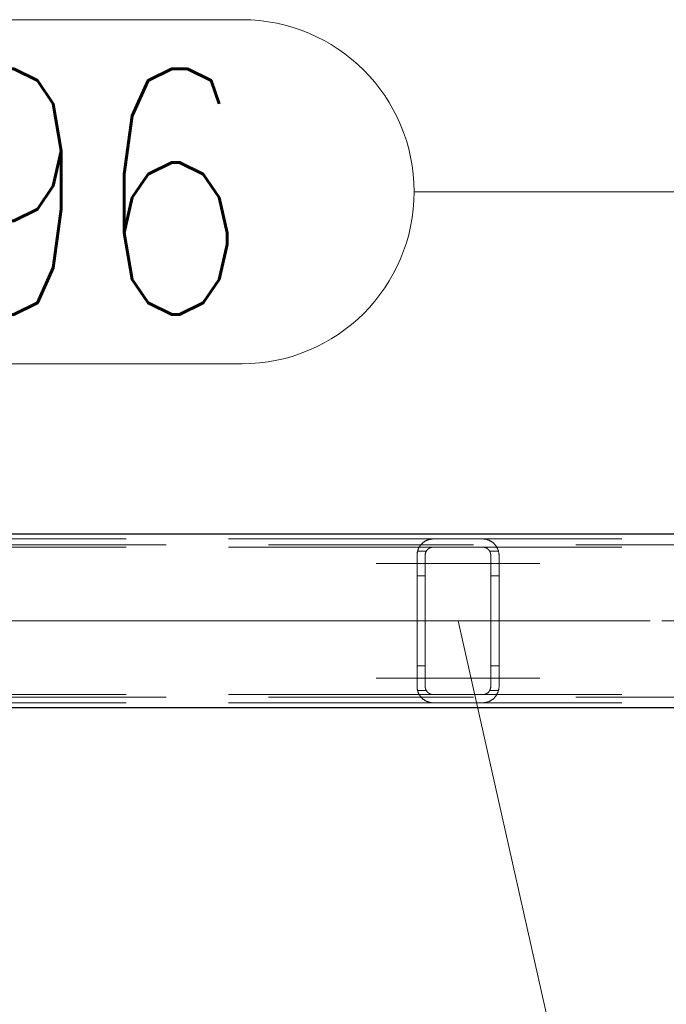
# Model space of a CAD drawing. Header units: millimetres. Extents: x -845 to -83, y 8759 to 9255.
# Tile 168 of 197: x -282.52 to -274.63, y 9000.13 to 9012.15. Entities that reach past the tile are written whole.
import ezdxf

# ---------------------------------------------------------------- set-up
doc = ezdxf.new("R2010")
doc.units = ezdxf.units.MM
doc.header["$LTSCALE"] = 10
doc.linetypes.add('HIDDEN', pattern=[0.375, 0.25, -0.125])
doc.linetypes.add('MITTE', pattern=[2, 1.25, -0.25, 0.25, -0.25])
for name, color, linetype, lineweight in [('PS_Hidden', 2, 'HIDDEN', 9), ('PS_Mid', 5, 'MITTE', 15), ('PS_Pos', 1, 'Continuous', 15), ('PS_Shape', 161, 'Continuous', 30), ('PS_SOLID', 7, 'Continuous', 30)]:
    doc.layers.add(name, color=color, linetype=linetype, lineweight=lineweight)
doc.styles.add('simplex', font='simplex.shx', dxfattribs={"width": 0.75})

# ---------------------------------------------------------------- blocks, each defined once
blk = doc.blocks.new('*X443')
at = {"layer": 'PS_Hidden', "color": 2, "linetype": 'HIDDEN'}
for p, q in [((-277.472, 9005.808), (-286.72, 9005.808)), ((-277.611, 9005.752), (-277.607, 9005.755)), ((-277.607, 9005.755), (-277.604, 9005.758)), ((-277.604, 9005.758), (-277.6, 9005.761)), ((-277.6, 9005.761), (-277.597, 9005.764)), ((-277.597, 9005.764), (-277.593, 9005.767)), ((-277.593, 9005.767), (-277.589, 9005.77)), ((-277.589, 9005.77), (-277.585, 9005.773)), ((-277.585, 9005.773), (-277.581, 9005.776)), ((-277.581, 9005.776), (-277.576, 9005.779)), ((-277.576, 9005.779), (-277.572, 9005.781)), ((-277.572, 9005.781), (-277.567, 9005.784)), ((-277.567, 9005.784), (-277.561, 9005.787)), ((-277.561, 9005.787), (-277.556, 9005.789)), ((-277.556, 9005.789), (-277.551, 9005.792)), ((-277.551, 9005.792), (-277.545, 9005.794)), ((-277.545, 9005.794), (-277.539, 9005.796)), ((-277.539, 9005.796), (-277.533, 9005.798)), ((-277.533, 9005.798), (-277.527, 9005.8)), ((-277.527, 9005.8), (-277.521, 9005.802)), ((-277.521, 9005.802), (-277.514, 9005.803)), ((-277.514, 9005.803), (-277.507, 9005.805)), ((-277.507, 9005.805), (-277.5, 9005.806)), ((-277.5, 9005.806), (-277.493, 9005.807)), ((-277.493, 9005.807), (-277.486, 9005.807)), ((-277.486, 9005.807), (-277.479, 9005.808)), ((-277.479, 9005.808), (-277.472, 9005.808)), ((-277.472, 9005.808), (-276.872, 9005.808)), ((-267.675, 9005.808), (-276.872, 9005.808)), ((-276.872, 9005.808), (-276.864, 9005.808)), ((-276.864, 9005.808), (-276.857, 9005.807)), ((-276.857, 9005.807), (-276.85, 9005.807)), ((-276.85, 9005.807), (-276.843, 9005.806)), ((-276.843, 9005.806), (-276.836, 9005.805)), ((-276.836, 9005.805), (-276.83, 9005.803)), ((-276.83, 9005.803), (-276.824, 9005.802)), ((-276.824, 9005.802), (-276.818, 9005.8)), ((-276.818, 9005.8), (-276.813, 9005.799)), ((-276.813, 9005.799), (-276.807, 9005.797)), ((-276.807, 9005.797), (-276.803, 9005.795)), ((-276.803, 9005.795), (-276.798, 9005.794)), ((-276.798, 9005.794), (-276.793, 9005.792)), ((-276.793, 9005.792), (-276.789, 9005.79)), ((-276.789, 9005.79), (-276.784, 9005.787)), ((-276.784, 9005.787), (-276.78, 9005.785)), ((-276.78, 9005.785), (-276.775, 9005.783)), ((-276.775, 9005.783), (-276.771, 9005.78)), ((-276.771, 9005.78), (-276.767, 9005.778)), ((-276.767, 9005.778), (-276.763, 9005.775)), ((-276.763, 9005.775), (-276.759, 9005.773)), ((-276.759, 9005.773), (-276.755, 9005.77)), ((-276.755, 9005.77), (-276.751, 9005.767)), ((-276.751, 9005.767), (-276.748, 9005.764)), ((-276.748, 9005.764), (-276.744, 9005.762)), ((-276.744, 9005.762), (-276.741, 9005.759)), ((-276.741, 9005.759), (-276.737, 9005.756)), ((-276.737, 9005.756), (-276.734, 9005.753)), ((-239.484, 9005.738), (-286.72, 9005.738)), ((-277.472, 9005.708), (-286.72, 9005.708)), ((-277.67, 9005.638), (-277.669, 9005.643)), ((-277.67, 9005.634), (-277.67, 9005.638)), ((-277.669, 9005.643), (-277.668, 9005.647)), ((-277.668, 9005.647), (-277.667, 9005.651)), ((-277.667, 9005.651), (-277.666, 9005.656)), ((-277.666, 9005.656), (-277.665, 9005.66)), ((-277.559, 9005.658), (-277.666, 9005.658)), ((-277.665, 9005.66), (-277.664, 9005.664)), ((-277.664, 9005.664), (-277.663, 9005.669)), ((-277.663, 9005.669), (-277.661, 9005.673)), ((-277.661, 9005.673), (-277.66, 9005.677)), ((-277.66, 9005.677), (-277.658, 9005.681)), ((-277.658, 9005.681), (-277.657, 9005.685)), ((-277.657, 9005.685), (-277.655, 9005.689)), ((-277.655, 9005.689), (-277.653, 9005.694)), ((-277.653, 9005.694), (-277.651, 9005.698)), ((-277.651, 9005.698), (-277.649, 9005.702)), ((-277.649, 9005.702), (-277.647, 9005.706)), ((-277.647, 9005.706), (-277.644, 9005.709)), ((-277.644, 9005.709), (-277.642, 9005.713)), ((-277.642, 9005.713), (-277.64, 9005.717)), ((-277.64, 9005.717), (-277.637, 9005.721)), ((-277.637, 9005.721), (-277.635, 9005.725)), ((-277.635, 9005.725), (-277.632, 9005.728)), ((-277.632, 9005.728), (-277.629, 9005.732)), ((-277.629, 9005.732), (-277.626, 9005.735)), ((-277.626, 9005.735), (-277.623, 9005.739)), ((-277.623, 9005.739), (-277.62, 9005.742)), ((-277.62, 9005.742), (-277.617, 9005.746)), ((-277.617, 9005.746), (-277.614, 9005.749)), ((-277.614, 9005.749), (-277.611, 9005.752)), ((-277.568, 9005.636), (-277.569, 9005.634)), ((-277.567, 9005.638), (-277.568, 9005.636)), ((-277.566, 9005.642), (-277.567, 9005.64)), ((-277.567, 9005.64), (-277.567, 9005.638)), ((-277.565, 9005.644), (-277.566, 9005.642)), ((-277.564, 9005.647), (-277.565, 9005.644)), ((-277.563, 9005.651), (-277.564, 9005.649)), ((-277.564, 9005.649), (-277.564, 9005.647)), ((-277.562, 9005.653), (-277.563, 9005.651)), ((-277.561, 9005.655), (-277.562, 9005.653)), ((-277.56, 9005.657), (-277.561, 9005.655)), ((-277.558, 9005.659), (-277.56, 9005.657)), ((-277.557, 9005.66), (-277.558, 9005.659)), ((-277.556, 9005.662), (-277.557, 9005.66)), ((-277.555, 9005.664), (-277.556, 9005.662)), ((-277.553, 9005.666), (-277.555, 9005.664)), ((-277.552, 9005.668), (-277.553, 9005.666)), ((-277.551, 9005.67), (-277.552, 9005.668)), ((-277.549, 9005.672), (-277.551, 9005.67)), ((-277.548, 9005.674), (-277.549, 9005.672)), ((-277.546, 9005.675), (-277.548, 9005.674)), ((-277.544, 9005.677), (-277.546, 9005.675)), ((-277.543, 9005.679), (-277.544, 9005.677)), ((-277.541, 9005.681), (-277.543, 9005.679)), ((-277.539, 9005.682), (-277.541, 9005.681)), ((-277.537, 9005.684), (-277.539, 9005.682)), ((-277.535, 9005.686), (-277.537, 9005.684)), ((-277.533, 9005.687), (-277.535, 9005.686)), ((-277.531, 9005.689), (-277.533, 9005.687)), ((-277.528, 9005.691), (-277.531, 9005.689)), ((-277.526, 9005.692), (-277.528, 9005.691)), ((-277.523, 9005.694), (-277.526, 9005.692)), ((-277.521, 9005.695), (-277.523, 9005.694)), ((-277.518, 9005.697), (-277.521, 9005.695)), ((-277.515, 9005.698), (-277.518, 9005.697)), ((-277.512, 9005.699), (-277.515, 9005.698)), ((-277.509, 9005.701), (-277.512, 9005.699)), ((-277.507, 9005.702), (-277.509, 9005.701)), ((-277.504, 9005.703), (-277.507, 9005.702)), ((-277.501, 9005.704), (-277.504, 9005.703)), ((-277.498, 9005.705), (-277.501, 9005.704)), ((-277.494, 9005.705), (-277.498, 9005.705)), ((-277.491, 9005.706), (-277.494, 9005.705)), ((-277.488, 9005.707), (-277.491, 9005.706)), ((-277.485, 9005.707), (-277.488, 9005.707)), ((-277.481, 9005.708), (-277.485, 9005.707)), ((-277.478, 9005.708), (-277.481, 9005.708)), ((-277.475, 9005.708), (-277.478, 9005.708)), ((-277.472, 9005.708), (-277.475, 9005.708)), ((-276.872, 9005.708), (-277.472, 9005.708)), ((-267.675, 9005.708), (-276.872, 9005.708)), ((-276.869, 9005.708), (-276.872, 9005.708)), ((-276.872, 9005.708), (-276.872, 9005.708)), ((-276.865, 9005.708), (-276.869, 9005.708)), ((-276.862, 9005.707), (-276.865, 9005.708)), ((-276.858, 9005.707), (-276.862, 9005.707)), ((-276.855, 9005.706), (-276.858, 9005.707)), ((-276.852, 9005.706), (-276.855, 9005.706)), ((-276.849, 9005.705), (-276.852, 9005.706)), ((-276.846, 9005.704), (-276.849, 9005.705)), ((-276.843, 9005.703), (-276.846, 9005.704)), ((-276.84, 9005.703), (-276.843, 9005.703)), ((-276.837, 9005.702), (-276.84, 9005.703)), ((-276.835, 9005.701), (-276.837, 9005.702)), ((-276.832, 9005.7), (-276.835, 9005.701)), ((-276.83, 9005.699), (-276.832, 9005.7)), ((-276.828, 9005.697), (-276.83, 9005.699)), ((-276.825, 9005.696), (-276.828, 9005.697)), ((-276.823, 9005.695), (-276.825, 9005.696)), ((-276.821, 9005.694), (-276.823, 9005.695)), ((-276.818, 9005.692), (-276.821, 9005.694)), ((-276.816, 9005.691), (-276.818, 9005.692)), ((-276.814, 9005.689), (-276.816, 9005.691)), ((-276.812, 9005.688), (-276.814, 9005.689)), ((-276.81, 9005.686), (-276.812, 9005.688)), ((-276.808, 9005.685), (-276.81, 9005.686)), ((-276.806, 9005.683), (-276.808, 9005.685)), ((-276.805, 9005.682), (-276.806, 9005.683)), ((-276.803, 9005.68), (-276.805, 9005.682)), ((-276.801, 9005.679), (-276.803, 9005.68)), ((-276.8, 9005.677), (-276.801, 9005.679)), ((-276.798, 9005.675), (-276.8, 9005.677)), ((-276.797, 9005.674), (-276.798, 9005.675)), ((-276.795, 9005.672), (-276.797, 9005.674)), ((-276.794, 9005.67), (-276.795, 9005.672)), ((-276.793, 9005.669), (-276.794, 9005.67)), ((-276.791, 9005.667), (-276.793, 9005.669)), ((-276.79, 9005.665), (-276.791, 9005.667)), ((-276.789, 9005.663), (-276.79, 9005.665)), ((-276.788, 9005.661), (-276.789, 9005.663)), ((-276.786, 9005.659), (-276.788, 9005.661)), ((-276.785, 9005.657), (-276.786, 9005.659)), ((-276.786, 9005.658), (-276.679, 9005.658)), ((-276.784, 9005.655), (-276.785, 9005.657)), ((-276.783, 9005.653), (-276.784, 9005.655)), ((-276.782, 9005.651), (-276.783, 9005.653)), ((-276.781, 9005.649), (-276.782, 9005.651)), ((-276.78, 9005.647), (-276.781, 9005.649)), ((-276.779, 9005.645), (-276.78, 9005.647)), ((-276.778, 9005.642), (-276.779, 9005.645)), ((-276.778, 9005.64), (-276.778, 9005.642)), ((-276.777, 9005.638), (-276.778, 9005.64)), ((-276.776, 9005.636), (-276.777, 9005.638)), ((-276.776, 9005.634), (-276.776, 9005.636)), ((-276.734, 9005.753), (-276.731, 9005.75)), ((-276.731, 9005.75), (-276.728, 9005.747)), ((-276.728, 9005.747), (-276.725, 9005.744)), ((-276.725, 9005.744), (-276.723, 9005.741)), ((-276.723, 9005.741), (-276.72, 9005.737)), ((-276.72, 9005.737), (-276.717, 9005.734)), ((-276.717, 9005.734), (-276.714, 9005.73)), ((-276.714, 9005.73), (-276.712, 9005.727)), ((-276.712, 9005.727), (-276.709, 9005.723)), ((-276.709, 9005.723), (-276.706, 9005.72)), ((-276.706, 9005.72), (-276.704, 9005.716)), ((-276.704, 9005.716), (-276.701, 9005.712)), ((-276.701, 9005.712), (-276.699, 9005.708)), ((-276.699, 9005.708), (-276.697, 9005.704)), ((-276.697, 9005.704), (-276.695, 9005.7)), ((-276.695, 9005.7), (-276.693, 9005.695)), ((-276.693, 9005.695), (-276.69, 9005.691)), ((-276.69, 9005.691), (-276.689, 9005.687)), ((-276.689, 9005.687), (-276.687, 9005.682)), ((-276.687, 9005.682), (-276.685, 9005.678)), ((-276.685, 9005.678), (-276.683, 9005.673)), ((-276.683, 9005.673), (-276.682, 9005.668)), ((-276.682, 9005.668), (-276.68, 9005.664)), ((-276.68, 9005.664), (-276.679, 9005.659)), ((-276.679, 9005.659), (-276.678, 9005.654)), ((-276.678, 9005.654), (-276.677, 9005.649)), ((-276.677, 9005.649), (-276.676, 9005.644)), ((-276.676, 9005.644), (-276.675, 9005.639)), ((-276.675, 9005.639), (-276.674, 9005.634)), ((-277.672, 9005.621), (-277.671, 9005.625)), ((-277.672, 9005.617), (-277.672, 9005.621)), ((-277.672, 9005.612), (-277.672, 9005.617)), ((-277.672, 9005.608), (-277.672, 9005.612)), ((-277.672, 9004.008), (-277.672, 9005.608)), ((-277.671, 9005.63), (-277.67, 9005.634)), ((-277.671, 9005.625), (-277.671, 9005.63)), ((-277.571, 9005.62), (-277.572, 9005.618)), ((-277.572, 9005.618), (-277.572, 9005.616)), ((-277.572, 9005.616), (-277.572, 9005.614)), ((-277.572, 9005.614), (-277.572, 9005.612)), ((-277.572, 9005.612), (-277.572, 9005.61)), ((-277.572, 9005.61), (-277.572, 9005.608)), ((-277.572, 9005.608), (-277.572, 9004.008)), ((-277.57, 9005.626), (-277.571, 9005.624)), ((-277.571, 9005.624), (-277.571, 9005.622)), ((-277.571, 9005.622), (-277.571, 9005.62)), ((-277.569, 9005.632), (-277.57, 9005.63)), ((-277.57, 9005.63), (-277.57, 9005.628)), ((-277.57, 9005.628), (-277.57, 9005.626)), ((-277.569, 9005.634), (-277.569, 9005.632)), ((-276.775, 9005.631), (-276.776, 9005.634)), ((-276.775, 9005.629), (-276.775, 9005.631)), ((-276.774, 9005.627), (-276.775, 9005.629)), ((-276.774, 9005.624), (-276.774, 9005.627)), ((-276.773, 9005.622), (-276.774, 9005.624)), ((-276.773, 9005.62), (-276.773, 9005.622)), ((-276.773, 9005.617), (-276.773, 9005.62)), ((-276.772, 9005.615), (-276.773, 9005.617)), ((-276.772, 9005.613), (-276.772, 9005.615)), ((-276.772, 9005.61), (-276.772, 9005.613)), ((-276.772, 9005.608), (-276.772, 9005.61)), ((-276.772, 9004.008), (-276.772, 9005.608)), ((-276.674, 9005.634), (-276.673, 9005.629)), ((-276.673, 9005.629), (-276.673, 9005.624)), ((-276.673, 9005.624), (-276.672, 9005.619)), ((-276.672, 9005.619), (-276.672, 9005.613)), ((-276.672, 9005.613), (-276.672, 9005.608)), ((-276.672, 9005.608), (-276.672, 9005.608)), ((-276.672, 9005.608), (-276.672, 9004.008)), ((-277.572, 9005.358), (-277.672, 9005.358)), ((-276.772, 9005.358), (-276.672, 9005.358)), ((-277.572, 9004.258), (-277.672, 9004.258)), ((-276.772, 9004.258), (-276.672, 9004.258)), ((-277.672, 9004.004), (-277.672, 9004.008)), ((-277.672, 9003.999), (-277.672, 9004.004)), ((-277.672, 9003.995), (-277.672, 9003.999)), ((-277.671, 9003.991), (-277.672, 9003.995)), ((-277.671, 9003.986), (-277.671, 9003.991)), ((-277.67, 9003.982), (-277.671, 9003.986)), ((-277.67, 9003.978), (-277.67, 9003.982)), ((-277.669, 9003.973), (-277.67, 9003.978)), ((-277.668, 9003.969), (-277.669, 9003.973)), ((-277.667, 9003.965), (-277.668, 9003.969)), ((-277.666, 9003.96), (-277.667, 9003.965)), ((-277.665, 9003.956), (-277.666, 9003.96)), ((-277.559, 9003.958), (-277.666, 9003.958)), ((-277.664, 9003.952), (-277.665, 9003.956)), ((-277.663, 9003.947), (-277.664, 9003.952)), ((-277.572, 9004.008), (-277.572, 9004.006)), ((-277.572, 9004.006), (-277.572, 9004.004)), ((-277.572, 9004.004), (-277.572, 9004.002)), ((-277.572, 9004.002), (-277.572, 9004)), ((-277.572, 9004), (-277.572, 9003.998)), ((-277.572, 9003.998), (-277.571, 9003.996)), ((-277.571, 9003.996), (-277.571, 9003.994)), ((-277.571, 9003.994), (-277.571, 9003.992)), ((-277.571, 9003.992), (-277.57, 9003.99)), ((-277.57, 9003.99), (-277.57, 9003.988)), ((-277.57, 9003.988), (-277.57, 9003.986)), ((-277.57, 9003.986), (-277.569, 9003.984)), ((-277.569, 9003.984), (-277.569, 9003.982)), ((-277.569, 9003.982), (-277.568, 9003.98)), ((-277.568, 9003.98), (-277.567, 9003.978)), ((-277.567, 9003.978), (-277.567, 9003.975)), ((-277.567, 9003.975), (-277.566, 9003.973)), ((-277.566, 9003.973), (-277.565, 9003.971)), ((-277.565, 9003.971), (-277.564, 9003.969)), ((-277.564, 9003.969), (-277.564, 9003.967)), ((-277.564, 9003.967), (-277.563, 9003.965)), ((-277.563, 9003.965), (-277.562, 9003.963)), ((-277.562, 9003.963), (-277.561, 9003.961)), ((-277.561, 9003.961), (-277.56, 9003.959)), ((-277.56, 9003.959), (-277.558, 9003.957)), ((-277.558, 9003.957), (-277.557, 9003.955)), ((-277.557, 9003.955), (-277.556, 9003.953)), ((-277.556, 9003.953), (-277.555, 9003.952)), ((-276.79, 9003.951), (-276.789, 9003.953)), ((-276.789, 9003.953), (-276.788, 9003.955)), ((-276.788, 9003.955), (-276.786, 9003.957)), ((-276.786, 9003.957), (-276.785, 9003.959)), ((-276.786, 9003.958), (-276.679, 9003.958)), ((-276.785, 9003.959), (-276.784, 9003.961)), ((-276.784, 9003.961), (-276.783, 9003.963)), ((-276.783, 9003.963), (-276.782, 9003.965)), ((-276.782, 9003.965), (-276.781, 9003.967)), ((-276.781, 9003.967), (-276.78, 9003.969)), ((-276.78, 9003.969), (-276.779, 9003.971)), ((-276.779, 9003.971), (-276.778, 9003.973)), ((-276.778, 9003.976), (-276.777, 9003.978)), ((-276.778, 9003.973), (-276.778, 9003.976)), ((-276.777, 9003.978), (-276.776, 9003.98)), ((-276.776, 9003.982), (-276.775, 9003.985)), ((-276.776, 9003.98), (-276.776, 9003.982)), ((-276.775, 9003.987), (-276.774, 9003.989)), ((-276.775, 9003.985), (-276.775, 9003.987)), ((-276.774, 9003.991), (-276.773, 9003.994)), ((-276.774, 9003.989), (-276.774, 9003.991)), ((-276.773, 9003.998), (-276.772, 9004.001)), ((-276.773, 9003.996), (-276.773, 9003.998)), ((-276.773, 9003.994), (-276.773, 9003.996)), ((-276.772, 9004.006), (-276.772, 9004.008)), ((-276.772, 9004.008), (-276.772, 9004.008)), ((-276.772, 9004.003), (-276.772, 9004.006)), ((-276.772, 9004.001), (-276.772, 9004.003)), ((-276.68, 9003.952), (-276.682, 9003.947)), ((-276.679, 9003.957), (-276.68, 9003.952)), ((-276.678, 9003.962), (-276.679, 9003.957)), ((-276.677, 9003.967), (-276.678, 9003.962)), ((-276.676, 9003.972), (-276.677, 9003.967)), ((-276.675, 9003.977), (-276.676, 9003.972)), ((-276.674, 9003.982), (-276.675, 9003.977)), ((-276.673, 9003.987), (-276.674, 9003.982)), ((-276.672, 9003.997), (-276.673, 9003.992)), ((-276.673, 9003.992), (-276.673, 9003.987)), ((-276.672, 9004.008), (-276.672, 9004.003)), ((-276.672, 9004.003), (-276.672, 9003.997)), ((-277.472, 9003.908), (-286.72, 9003.908)), ((-239.484, 9003.878), (-286.72, 9003.878)), ((-277.661, 9003.943), (-277.663, 9003.947)), ((-277.66, 9003.939), (-277.661, 9003.943)), ((-277.658, 9003.935), (-277.66, 9003.939)), ((-277.657, 9003.931), (-277.658, 9003.935)), ((-277.655, 9003.926), (-277.657, 9003.931)), ((-277.653, 9003.922), (-277.655, 9003.926)), ((-277.651, 9003.918), (-277.653, 9003.922)), ((-277.649, 9003.914), (-277.651, 9003.918)), ((-277.647, 9003.91), (-277.649, 9003.914)), ((-277.644, 9003.906), (-277.647, 9003.91)), ((-277.642, 9003.903), (-277.644, 9003.906)), ((-277.64, 9003.899), (-277.642, 9003.903)), ((-277.637, 9003.895), (-277.64, 9003.899)), ((-277.635, 9003.891), (-277.637, 9003.895)), ((-277.632, 9003.888), (-277.635, 9003.891)), ((-277.629, 9003.884), (-277.632, 9003.888)), ((-277.626, 9003.881), (-277.629, 9003.884)), ((-277.623, 9003.877), (-277.626, 9003.881)), ((-277.62, 9003.874), (-277.623, 9003.877)), ((-277.617, 9003.87), (-277.62, 9003.874)), ((-277.614, 9003.867), (-277.617, 9003.87)), ((-277.611, 9003.864), (-277.614, 9003.867)), ((-277.607, 9003.861), (-277.611, 9003.864)), ((-277.604, 9003.858), (-277.607, 9003.861)), ((-277.6, 9003.854), (-277.604, 9003.858)), ((-277.597, 9003.852), (-277.6, 9003.854)), ((-277.593, 9003.849), (-277.597, 9003.852)), ((-277.589, 9003.846), (-277.593, 9003.849)), ((-277.585, 9003.843), (-277.589, 9003.846)), ((-277.581, 9003.84), (-277.585, 9003.843)), ((-277.576, 9003.837), (-277.581, 9003.84)), ((-277.572, 9003.834), (-277.576, 9003.837)), ((-277.567, 9003.832), (-277.572, 9003.834)), ((-277.561, 9003.829), (-277.567, 9003.832)), ((-277.555, 9003.952), (-277.553, 9003.95)), ((-277.553, 9003.95), (-277.552, 9003.948)), ((-277.552, 9003.948), (-277.551, 9003.946)), ((-277.551, 9003.946), (-277.549, 9003.944)), ((-277.549, 9003.944), (-277.548, 9003.942)), ((-277.548, 9003.942), (-277.546, 9003.94)), ((-277.546, 9003.94), (-277.544, 9003.939)), ((-277.544, 9003.939), (-277.543, 9003.937)), ((-277.543, 9003.937), (-277.541, 9003.935)), ((-277.541, 9003.935), (-277.539, 9003.934)), ((-277.539, 9003.934), (-277.537, 9003.932)), ((-277.537, 9003.932), (-277.535, 9003.93)), ((-277.535, 9003.93), (-277.533, 9003.929)), ((-277.533, 9003.929), (-277.531, 9003.927)), ((-277.531, 9003.927), (-277.528, 9003.925)), ((-277.528, 9003.925), (-277.526, 9003.924)), ((-277.526, 9003.924), (-277.523, 9003.922)), ((-277.523, 9003.922), (-277.521, 9003.921)), ((-277.521, 9003.921), (-277.518, 9003.919)), ((-277.518, 9003.919), (-277.515, 9003.918)), ((-277.515, 9003.918), (-277.512, 9003.916)), ((-277.512, 9003.916), (-277.509, 9003.915)), ((-277.509, 9003.915), (-277.507, 9003.914)), ((-277.507, 9003.914), (-277.504, 9003.913)), ((-277.504, 9003.913), (-277.501, 9003.912)), ((-277.501, 9003.912), (-277.498, 9003.911)), ((-277.498, 9003.911), (-277.494, 9003.91)), ((-277.494, 9003.91), (-277.491, 9003.91)), ((-277.491, 9003.91), (-277.488, 9003.909)), ((-277.488, 9003.909), (-277.485, 9003.909)), ((-277.485, 9003.909), (-277.481, 9003.908)), ((-277.481, 9003.908), (-277.478, 9003.908)), ((-277.478, 9003.908), (-277.475, 9003.908)), ((-277.475, 9003.908), (-277.472, 9003.908)), ((-277.472, 9003.908), (-276.872, 9003.908)), ((-277.472, 9003.908), (-277.472, 9003.908)), ((-267.675, 9003.908), (-276.872, 9003.908)), ((-276.872, 9003.908), (-276.869, 9003.908)), ((-276.869, 9003.908), (-276.865, 9003.908)), ((-276.865, 9003.908), (-276.862, 9003.909)), ((-276.862, 9003.909), (-276.858, 9003.909)), ((-276.858, 9003.909), (-276.855, 9003.909)), ((-276.855, 9003.909), (-276.852, 9003.91)), ((-276.852, 9003.91), (-276.849, 9003.911)), ((-276.849, 9003.911), (-276.846, 9003.912)), ((-276.846, 9003.912), (-276.843, 9003.912)), ((-276.843, 9003.912), (-276.84, 9003.913)), ((-276.84, 9003.913), (-276.837, 9003.914)), ((-276.837, 9003.914), (-276.835, 9003.915)), ((-276.835, 9003.915), (-276.832, 9003.916)), ((-276.832, 9003.916), (-276.83, 9003.917)), ((-276.83, 9003.917), (-276.828, 9003.918)), ((-276.828, 9003.918), (-276.825, 9003.92)), ((-276.825, 9003.92), (-276.823, 9003.921)), ((-276.823, 9003.921), (-276.821, 9003.922)), ((-276.821, 9003.922), (-276.818, 9003.924)), ((-276.818, 9003.924), (-276.816, 9003.925)), ((-276.816, 9003.925), (-276.814, 9003.927)), ((-276.814, 9003.927), (-276.812, 9003.928)), ((-276.812, 9003.928), (-276.81, 9003.93)), ((-276.81, 9003.93), (-276.808, 9003.931)), ((-276.808, 9003.931), (-276.806, 9003.933)), ((-276.806, 9003.933), (-276.805, 9003.934)), ((-276.805, 9003.934), (-276.803, 9003.936)), ((-276.803, 9003.936), (-276.801, 9003.937)), ((-276.801, 9003.937), (-276.8, 9003.939)), ((-276.8, 9003.939), (-276.798, 9003.94)), ((-276.798, 9003.94), (-276.797, 9003.942)), ((-276.797, 9003.942), (-276.795, 9003.944)), ((-276.795, 9003.944), (-276.794, 9003.946)), ((-276.794, 9003.946), (-276.793, 9003.947)), ((-276.793, 9003.947), (-276.791, 9003.949)), ((-276.791, 9003.949), (-276.79, 9003.951)), ((-276.775, 9003.833), (-276.78, 9003.831)), ((-276.771, 9003.835), (-276.775, 9003.833)), ((-276.767, 9003.838), (-276.771, 9003.835)), ((-276.763, 9003.841), (-276.767, 9003.838)), ((-276.759, 9003.843), (-276.763, 9003.841)), ((-276.755, 9003.846), (-276.759, 9003.843)), ((-276.751, 9003.849), (-276.755, 9003.846)), ((-276.748, 9003.851), (-276.751, 9003.849)), ((-276.744, 9003.854), (-276.748, 9003.851)), ((-276.741, 9003.857), (-276.744, 9003.854)), ((-276.737, 9003.86), (-276.741, 9003.857)), ((-276.734, 9003.863), (-276.737, 9003.86)), ((-276.731, 9003.866), (-276.734, 9003.863)), ((-276.728, 9003.869), (-276.731, 9003.866)), ((-276.725, 9003.872), (-276.728, 9003.869)), ((-276.723, 9003.875), (-276.725, 9003.872)), ((-276.72, 9003.879), (-276.723, 9003.875)), ((-276.717, 9003.882), (-276.72, 9003.879)), ((-276.714, 9003.885), (-276.717, 9003.882)), ((-276.712, 9003.889), (-276.714, 9003.885)), ((-276.709, 9003.893), (-276.712, 9003.889)), ((-276.706, 9003.896), (-276.709, 9003.893)), ((-276.704, 9003.9), (-276.706, 9003.896)), ((-276.701, 9003.904), (-276.704, 9003.9)), ((-276.699, 9003.908), (-276.701, 9003.904)), ((-276.697, 9003.912), (-276.699, 9003.908)), ((-276.695, 9003.916), (-276.697, 9003.912)), ((-276.693, 9003.921), (-276.695, 9003.916)), ((-276.69, 9003.925), (-276.693, 9003.921)), ((-276.689, 9003.929), (-276.69, 9003.925)), ((-276.687, 9003.934), (-276.689, 9003.929)), ((-276.685, 9003.938), (-276.687, 9003.934)), ((-276.683, 9003.943), (-276.685, 9003.938)), ((-276.682, 9003.947), (-276.683, 9003.943)), ((-277.472, 9003.808), (-286.72, 9003.808)), ((-277.556, 9003.826), (-277.561, 9003.829)), ((-277.551, 9003.824), (-277.556, 9003.826)), ((-277.545, 9003.822), (-277.551, 9003.824)), ((-277.539, 9003.82), (-277.545, 9003.822)), ((-277.533, 9003.818), (-277.539, 9003.82)), ((-277.527, 9003.816), (-277.533, 9003.818)), ((-277.521, 9003.814), (-277.527, 9003.816)), ((-277.514, 9003.812), (-277.521, 9003.814)), ((-277.507, 9003.811), (-277.514, 9003.812)), ((-277.5, 9003.81), (-277.507, 9003.811)), ((-277.493, 9003.809), (-277.5, 9003.81)), ((-277.486, 9003.808), (-277.493, 9003.809)), ((-277.479, 9003.808), (-277.486, 9003.808)), ((-277.472, 9003.808), (-277.479, 9003.808)), ((-276.872, 9003.808), (-277.472, 9003.808)), ((-267.675, 9003.808), (-276.872, 9003.808)), ((-276.864, 9003.808), (-276.872, 9003.808)), ((-276.857, 9003.809), (-276.864, 9003.808)), ((-276.85, 9003.809), (-276.857, 9003.809)), ((-276.843, 9003.81), (-276.85, 9003.809)), ((-276.836, 9003.811), (-276.843, 9003.81)), ((-276.83, 9003.812), (-276.836, 9003.811)), ((-276.824, 9003.814), (-276.83, 9003.812)), ((-276.818, 9003.815), (-276.824, 9003.814)), ((-276.813, 9003.817), (-276.818, 9003.815)), ((-276.807, 9003.819), (-276.813, 9003.817)), ((-276.803, 9003.82), (-276.807, 9003.819)), ((-276.798, 9003.822), (-276.803, 9003.82)), ((-276.793, 9003.824), (-276.798, 9003.822)), ((-276.789, 9003.826), (-276.793, 9003.824)), ((-276.784, 9003.828), (-276.789, 9003.826)), ((-276.78, 9003.831), (-276.784, 9003.828))]:
    blk.add_line(p, q, dxfattribs=at)
at = {"layer": 'PS_Mid', "color": 5, "linetype": 'MITTE'}
for p, q in [((-278.172, 9005.508), (-277.072, 9005.508)), ((-278.172, 9005.508), (-277.072, 9005.508)), ((-276.172, 9005.508), (-277.286, 9005.508)), ((-276.172, 9005.508), (-277.272, 9005.508)), ((-237.186, 9004.808), (-289.433, 9004.808)), ((-254.826, 9004.808), (-289.214, 9004.808)), ((-277.172, 9004.808), (-277.172, 9004.808)), ((-278.172, 9004.108), (-277.072, 9004.108)), ((-278.172, 9004.108), (-277.072, 9004.108)), ((-276.172, 9004.108), (-277.286, 9004.108)), ((-276.172, 9004.108), (-277.272, 9004.108))]:
    blk.add_line(p, q, dxfattribs=at)
at = {"layer": 'PS_SOLID', "color": 7, "linetype": 'Continuous'}
for p, q in [((-239.484, 9005.868), (-286.72, 9005.868)), ((-239.484, 9003.748), (-286.72, 9003.748))]:
    blk.add_line(p, q, dxfattribs=at)
blk = doc.blocks.new('*X458')
at = {"color": 1}
for p, q in [((-285.487, 9012.147), (-279.808, 9012.147)), ((-277.708, 9010.047), (-272.708, 9010.047)), ((-272.013, 9004.808), (-272.708, 9010.047)), ((-285.487, 9007.947), (-279.808, 9007.947))]:
    blk.add_line(p, q, dxfattribs=at)
for centre, start, end in [((-285.487, 9010.047), 90, 270), ((-279.808, 9010.047), 270, 90)]:
    blk.add_arc(centre, 2.1, start, end, dxfattribs=at)
at = {"color": 30, "style": 'simplex', "width": 0.75}
blk.add_text('596', height=3, dxfattribs=at).set_placement((-285.487, 9008.547))
blk = doc.blocks.new('*X462')
at = {"color": 1}
for p, q in [((-277.172, 9004.808), (-275.193, 8995.998)), ((-287.971, 8998.098), (-282.293, 8998.098)), ((-280.193, 8995.998), (-275.193, 8995.998)), ((-287.971, 8993.898), (-282.293, 8993.898))]:
    blk.add_line(p, q, dxfattribs=at)
for centre, start, end in [((-287.971, 8995.998), 90, 270), ((-282.293, 8995.998), 270, 90)]:
    blk.add_arc(centre, 2.1, start, end, dxfattribs=at)
at = {"color": 30, "style": 'simplex', "width": 0.75}
blk.add_text('589', height=3, dxfattribs=at).set_placement((-287.971, 8994.498))

msp = doc.modelspace()

# ---------------------------------------------------------------- block references
at = {"layer": 'PS_Pos'}
for name in ['*X458', '*X462']:
    msp.add_blockref(name, (0, 0), dxfattribs=at)
at = {"layer": 'PS_Shape', "color": 31}
msp.add_blockref('*X443', (0, 0), dxfattribs=at)

doc.saveas('drawing.dxf')
